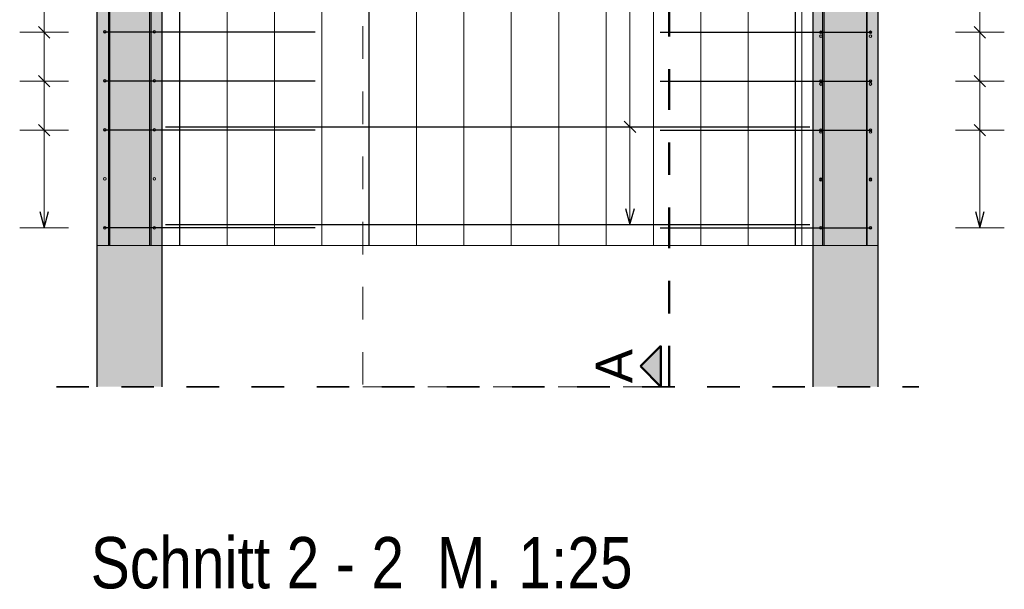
# Model space of a CAD drawing. Header units: millimetres. Extents: x -10.2 to 30.7, y 0 to 21.
# Tile 11 of 40: x 2.4 to 5.4, y 5.9 to 7.6. Entities that reach past the tile are written whole.
import ezdxf

# ---------------------------------------------------------------- set-up
doc = ezdxf.new("R2010")
doc.units = ezdxf.units.MM
doc.linetypes.add('DASHDOT', pattern=[1, 0.5, -0.25, 0, -0.25])
doc.linetypes.add('HIDDEN', pattern=[0.375, 0.25, -0.125])
doc.layers.add('nplo Bewehrung', color=7, linetype='Continuous', lineweight=20)
doc.styles.add('Arial', font='arial.ttf')
doc.styles.add('Arial Narrow', font='ARIALN.TTF')
doc.linetypes.add('STRAKON_Linetype_13', pattern='A,15,[130,ltypeshp.shx,S=1.875,R=-30,X=0,Y=0],-1.875,[130,ltypeshp.shx,S=1.875,R=-30,X=0,Y=0]', length=16.875)

msp = doc.modelspace()

# ---------------------------------------------------------------- hatches: boundary and pattern name
at = {"lineweight": 13, "true_color": 0xd7ffd7}
for points in [[(2.6008, 6.4901), (2.8008, 6.4901), (2.8008, 9.8835), (2.6008, 9.8835)], [(4.8008, 6.4901), (5.0008, 6.4901), (5.0008, 9.8835), (4.8008, 9.8835)]]:
    msp.add_hatch(color=254, dxfattribs=at).paths.add_polyline_path(points)
at = {"lineweight": 13, "true_color": 0x0000ff}
msp.add_hatch(color=5, dxfattribs=at).paths.add_polyline_path([(4.2706, 6.5526), (4.3331, 6.4901), (4.3331, 6.6151)])

# ---------------------------------------------------------------- linework, layer by layer
at = {"color": 9, "linetype": 'HIDDEN', "lineweight": 0, "ltscale": 0.25}
for p, q in [((3.4174, 10.5963), (3.4174, 6.4901)), ((3.4174, 6.4901), (4.3581, 6.4901))]:
    msp.add_line(p, q, dxfattribs=at)
at = {"color": 4, "linetype": 'DASHDOT', "lineweight": 50, "ltscale": 0.25}
msp.add_line((4.3581, 6.4901), (4.3581, 10.5963), dxfattribs=at)
at = {"color": 3, "linetype": 'Continuous', "lineweight": 25}
for p, q in [((2.6358, 10.3385), (2.6358, 6.9235)), ((2.7658, 10.3385), (2.7658, 6.9235)), ((2.6008, 6.4901), (2.6008, 9.8835)), ((2.8008, 6.4901), (2.8008, 9.8835)), ((2.8548, 6.9235), (2.8548, 9.8735)), ((3.437, 6.9235), (3.437, 9.8735)), ((4.7468, 6.9235), (4.7468, 9.8735)), ((4.8008, 6.4901), (4.8008, 9.8835)), ((4.8308, 6.9235), (4.8308, 9.8735)), ((4.8308, 6.9235), (4.8308, 9.8735)), ((4.9658, 6.9235), (4.9658, 9.8735)), ((4.9658, 6.9235), (4.9658, 9.8735)), ((5.0008, 6.4901), (5.0008, 9.0035)), ((2.4205, 7.5956), (2.4559, 7.5603)), ((5.2955, 7.5956), (5.3309, 7.5603)), ((3.2708, 7.578), (2.6208, 7.578)), ((4.3308, 7.578), (4.9808, 7.578)), ((2.4205, 7.4455), (2.4559, 7.4102)), ((5.2955, 7.4455), (5.3309, 7.4102)), ((3.2708, 7.4279), (2.6208, 7.4279)), ((4.3308, 7.4279), (4.9808, 7.4279)), ((2.4205, 7.2954), (2.4559, 7.2601)), ((4.2559, 7.2701), (4.2205, 7.3054)), ((5.2955, 7.2954), (5.3309, 7.2601)), ((3.2708, 7.2778), (2.6208, 7.2778)), ((2.8108, 7.2878), (4.7908, 7.2878)), ((4.3308, 7.2778), (4.9808, 7.2778)), ((2.4248, 7.0275), (2.4382, 6.9775)), ((2.4382, 6.9775), (2.4516, 7.0275)), ((4.2248, 7.0375), (4.2382, 6.9875)), ((4.2382, 6.9875), (4.2516, 7.0375)), ((5.2998, 7.0275), (5.3132, 6.9775)), ((5.3132, 6.9775), (5.3266, 7.0275)), ((3.2708, 6.9775), (2.6208, 6.9775)), ((2.8108, 6.9875), (4.7908, 6.9875)), ((4.3308, 6.9775), (4.9808, 6.9775))]:
    msp.add_line(p, q, dxfattribs=at)
at = {"color": 9, "linetype": 'Continuous', "lineweight": 0}
msp.add_line((4.7658, 6.9235), (4.7658, 9.8735), dxfattribs=at)
msp.add_line((4.7658, 6.9235), (4.7658, 9.8735), dxfattribs=at)
at = {"color": 5, "linetype": 'Continuous', "lineweight": 18}
for p, q in [((4.2382, 9.8395), (4.2382, 6.9875)), ((2.4382, 6.9775), (2.4382, 9.8295)), ((5.3132, 6.9775), (5.3132, 9.8295)), ((2.3632, 7.578), (2.5132, 7.578)), ((5.2382, 7.578), (5.3882, 7.578)), ((2.3632, 7.4279), (2.5132, 7.4279)), ((5.2382, 7.4279), (5.3882, 7.4279)), ((2.3632, 7.2778), (2.5132, 7.2778)), ((4.3132, 7.2878), (4.1632, 7.2878)), ((5.2382, 7.2778), (5.3882, 7.2778)), ((2.3632, 6.9775), (2.5132, 6.9775)), ((4.1632, 6.9875), (4.3132, 6.9875)), ((5.2382, 6.9775), (5.3882, 6.9775))]:
    msp.add_line(p, q, dxfattribs=at)
at = {"color": 6, "linetype": 'STRAKON_Linetype_13', "lineweight": 13, "ltscale": 0.01}
for p, q in [((4.8008, 6.9235), (2.6008, 6.9235)), ((5.0008, 6.9235), (4.8008, 6.9235))]:
    msp.add_line(p, q, dxfattribs=at)
at = {"color": 4, "linetype": 'Continuous', "lineweight": 50}
for p, q in [((4.3331, 6.6151), (4.2706, 6.5526)), ((4.3331, 6.4901), (4.3331, 6.6151)), ((4.2706, 6.5526), (4.3331, 6.4901))]:
    msp.add_line(p, q, dxfattribs=at)
at = {"color": 2, "linetype": 'HIDDEN', "lineweight": 35, "ltscale": 0.25}
msp.add_line((2.4758, 6.4901), (5.1258, 6.4901), dxfattribs=at)
at = {"layer": 'nplo Bewehrung', "color": 9, "linetype": 'Continuous', "lineweight": 0}
for p, q in [((2.6398, 6.9235), (2.6398, 10.3435)), ((2.7618, 6.9235), (2.7618, 10.3435)), ((2.8548, 6.9235), (2.8548, 9.8735)), ((3.0004, 6.9235), (3.0004, 9.8735)), ((3.1459, 6.9235), (3.1459, 9.8735)), ((3.2915, 6.9235), (3.2915, 9.8735)), ((3.437, 6.9235), (3.437, 9.8735)), ((3.5825, 6.9235), (3.5825, 9.8735)), ((3.7281, 6.9235), (3.7281, 9.8735)), ((3.8736, 6.9235), (3.8736, 9.8735)), ((4.0191, 6.9235), (4.0191, 9.8735)), ((4.1647, 6.9235), (4.1647, 9.8735)), ((4.3102, 6.9235), (4.3102, 9.8735)), ((4.4558, 6.9235), (4.4558, 9.8735)), ((4.6013, 6.9235), (4.6013, 9.8735)), ((4.7468, 6.9235), (4.7468, 9.8735)), ((4.8348, 6.9235), (4.8348, 9.8735)), ((4.9668, 6.9235), (4.9668, 9.8735))]:
    msp.add_line(p, q, dxfattribs=at)
for centre in [(2.6248, 7.5792), (2.6248, 7.5792), (2.7768, 7.5792), (2.7768, 7.5792), (4.8248, 7.578), (4.8248, 7.578), (4.8248, 7.5662), (4.8248, 7.5662), (4.9768, 7.578), (4.9768, 7.578), (4.9768, 7.5662), (4.9768, 7.5662), (2.6248, 7.4288), (2.6248, 7.4288), (2.7768, 7.4288), (2.7768, 7.4288), (4.8248, 7.4279), (4.8248, 7.4279), (4.8248, 7.4191), (4.8248, 7.4191), (4.9768, 7.4279), (4.9768, 7.4279), (4.9768, 7.4191), (4.9768, 7.4191), (2.6248, 7.2784), (2.6248, 7.2784), (2.7768, 7.2784), (2.7768, 7.2784), (4.8248, 7.2778), (4.8248, 7.2778), (4.8248, 7.2719), (4.8248, 7.2719), (4.9768, 7.2778), (4.9768, 7.2778), (4.9768, 7.2719), (4.9768, 7.2719), (2.6248, 7.128), (2.6248, 7.128), (2.7768, 7.128), (2.7768, 7.128), (4.8248, 7.1276), (4.8248, 7.1276), (4.8248, 7.1247), (4.8248, 7.1247), (4.9768, 7.1276), (4.9768, 7.1276), (4.9768, 7.1247), (4.9768, 7.1247), (2.6248, 6.9775), (2.6248, 6.9775), (2.7768, 6.9775), (2.7768, 6.9775), (4.8248, 6.9775), (4.8248, 6.9775), (4.8248, 6.9775), (4.8248, 6.9775), (4.9768, 6.9775), (4.9768, 6.9775), (4.9768, 6.9775), (4.9768, 6.9775)]:
    msp.add_circle(centre, 0.004, dxfattribs=at)

# ---------------------------------------------------------------- texts
at = {"color": 4, "lineweight": 50, "style": 'Arial'}
msp.add_text('A', height=0.1125, rotation=90, dxfattribs=at).set_placement((4.2456, 6.5009))
at = {"color": 1, "lineweight": 70, "style": 'Arial Narrow'}
msp.add_text('Schnitt 2 - 2  M. 1:25', height=0.1575, dxfattribs=at).set_placement((2.5813, 5.871))

doc.saveas('drawing.dxf')
